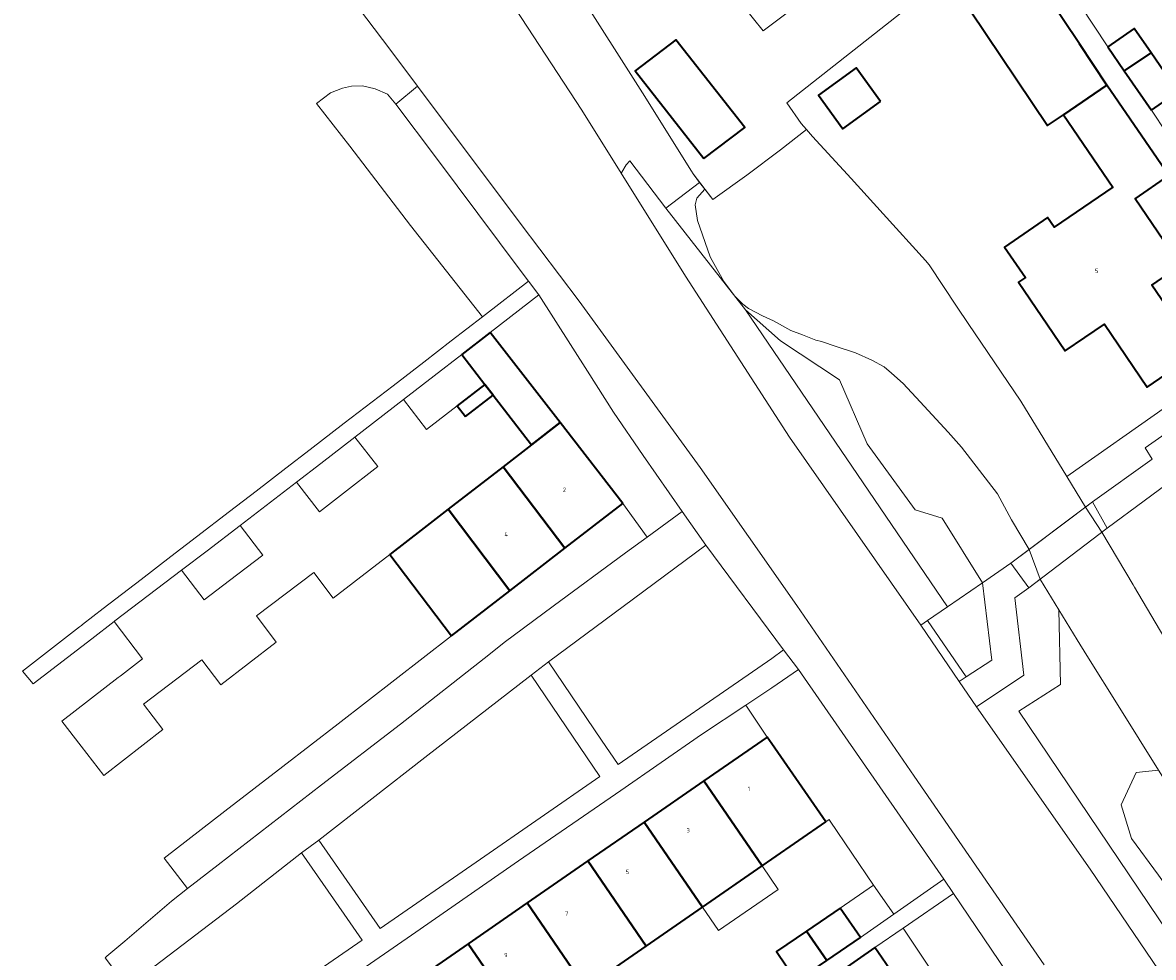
# Model space of a CAD drawing. Header units: metres. Extents: x 73718 to 76933, y 443658 to 446696.
# Tile 72 of 153: x 74437 to 74532, y 445774 to 445852. Entities that reach past the tile are written whole.
import ezdxf
from ezdxf.enums import TextEntityAlignment as Align

# ---------------------------------------------------------------- set-up
doc = ezdxf.new("R2010")
doc.units = ezdxf.units.M
for name, color, linetype, lineweight in [('B-WE-GK-BESCHOEIING-G', 130, 'GK-BESCHOEIING-SO', 18), ('B-WE-GR-BEPLANTING_CULTUUR_BOSPLANTSOEN-GV', 90, 'Continuous', 18), ('B-WE-GR-BEPLANTING_CULTUUR_HEESTERS-GV', 90, 'Continuous', 18), ('B-WE-GR-STRUIK-GV', 90, 'Continuous', 13), ('B-WE-IE-TERREINAFSCHEIDING_KUNSTMATIG_HEKWERK-G', 20, 'IE-TERREINAFSCHEIDING_KUNSTMATIG-SO', 18), ('B-WE-KW-KUNSTWERK_DEK-GV', 170, 'Continuous', 18), ('B-WE-OG-BEBOUWING-GV', 7, 'Continuous', 35), ('B-WE-OG-BEBOUWING-T18', 10, 'Continuous', 18), ('B-WE-OG-BEBOUWING_LUIFEL-GV', 7, 'Continuous', 18), ('B-WE-OG-TERREIN_ERF-GV', 7, 'Continuous', 18), ('B-WE-OG-WATER_SLOOT-GV', 120, 'Continuous', 18), ('B-WE-VH-GESLOTENVERHARDING-GV', 10, 'Continuous', 18), ('B-WE-VH-GESLOTENVERHARDING_ASFALT-GV', 10, 'Continuous', 18), ('B-WE-VH-HALFVERHARDING-GV', 130, 'Continuous', 18), ('B-WE-VH-ONVERHARD-GV', 252, 'Continuous', 18), ('B-WE-VH-OPENVERHARDING_SIERBESTRATING-GV', 30, 'Continuous', 18), ('B-WE-VH-OPENVERHARDING_TEGEL-GV', 30, 'Continuous', 18)]:
    doc.layers.add(name, color=color, linetype=linetype, lineweight=lineweight)
doc.styles.add('NLCS-ISO-M200-T18', font='NLCS-ISO.ttf', dxfattribs={"height": 0.36})
doc.linetypes.add('GK-BESCHOEIING-SO', pattern='A,18,-3,[1,NLCS.SHX,S=0.6,R=0,X=0,Y=0],-3', length=24)
doc.linetypes.add('IE-TERREINAFSCHEIDING_KUNSTMATIG-SO', pattern='A,4,[82,NLCS.SHX,S=0.75,R=90,X=0,Y=0],4,-2', length=10)

msp = doc.modelspace()

# ---------------------------------------------------------------- linework, layer by layer
at = {"layer": 'B-WE-GK-BESCHOEIING-G', "flags": 128}
msp.add_lwpolyline([(74495.062, 445836.856), (74497.904, 445838.898), (74500.724, 445841.024), (74502.899, 445842.715)], dxfattribs=at)
at = {"layer": 'B-WE-GR-BEPLANTING_CULTUUR_BOSPLANTSOEN-GV', "flags": 128}
for points in [[(74493.969, 445838.283), (74491.15, 445836.143), (74497.797, 445827.636), (74500.713, 445825.07), (74505.664, 445821.806), (74507.958, 445816.441), (74511.986, 445810.927), (74514.236, 445810.239), (74517.598, 445804.845), (74519.978, 445806.479), (74521.494, 445807.62), (74520.019, 445810.114), (74518.849, 445812.284), (74515.849, 445816.168), (74514.73, 445817.424), (74512.404, 445819.974), (74510.98, 445821.484), (74510.014, 445822.347), (74509.38, 445822.88), (74508.35, 445823.451), (74507.004, 445824.059), (74505.376, 445824.592), (74504.157, 445825.01), (74503.675, 445825.124), (74502.557, 445825.559), (74501.583, 445825.918), (74500.147, 445826.738), (74499.225, 445827.148), (74498.046, 445827.763), (74497.568, 445828.114), (74496.921, 445828.8), (74495.995, 445830.019), (74495.006, 445831.761), (74494.861, 445832.075), (74493.789, 445835.121), (74493.586, 445836.427), (74493.74, 445836.991), (74494.397, 445837.724)], [(74553.532, 445756.69), (74552.857, 445757.056), (74552.438, 445757.412), (74552.082, 445757.819), (74551.498, 445758.694), (74550.138, 445760.826), (74547.62, 445764.773), (74543.603, 445771.21), (74538.683, 445779.065), (74535.441, 445784.219), (74532.312, 445789.195), (74530.459, 445788.979), (74529.193, 445786.3), (74530.068, 445783.481), (74532.313, 445780.413), (74533.1, 445779.337), (74540.139, 445770.355), (74541.67, 445765.658), (74543.078, 445763.31), (74544.505, 445762.772), (74551.735, 445752.592), (74552.964, 445755.904)]]:
    msp.add_lwpolyline(points, close=True, dxfattribs=at)
at = {"layer": 'B-WE-GR-BEPLANTING_CULTUUR_HEESTERS-GV', "flags": 128}
for points in [[(74493.417, 445839.004), (74493.296, 445839.226), (74489.198, 445845.772), (74483.686, 445854.476), (74482.301, 445856.691), (74484.561, 445870.701), (74481.056, 445868.313), (74477.91, 445855.166), (74477.391, 445854.756), (74478.057, 445853.642), (74484.133, 445844.328), (74487.418, 445839.059), (74487.456, 445839.141), (74487.823, 445839.751), (74488.127, 445840.108), (74491.15, 445836.143), (74493.969, 445838.283)], [(74461.953, 445844.885), (74464.726, 445841.312), (74469.822, 445834.684), (74475.819, 445827.058), (74476.075, 445827.255), (74479.657, 445830.048), (74479.63, 445830.084), (74477.259, 445833.28), (74471.903, 445840.427), (74468.589, 445844.836), (74467.875, 445845.659), (74466.869, 445846.125), (74465.789, 445846.364), (74464.888, 445846.336), (74464.114, 445846.156), (74463.111, 445845.783)], [(74512.443, 445801.305), (74513.003, 445801.689), (74514.674, 445802.837), (74497.797, 445827.636), (74491.15, 445836.143), (74488.127, 445840.108), (74487.823, 445839.751), (74487.456, 445839.141), (74487.418, 445839.059), (74492.784, 445830.456), (74501.477, 445817.008), (74511.435, 445802.779)], [(74482.309, 445818.221), (74487.54, 445811.454), (74489.587, 445808.653), (74492.517, 445810.795), (74489.263, 445815.472), (74486.777, 445819.097), (74484.595, 445822.532), (74480.536, 445828.896), (74476.476, 445825.749)], [(74497.797, 445827.636), (74514.674, 445802.837), (74517.598, 445804.845), (74514.236, 445810.239), (74511.986, 445810.927), (74507.958, 445816.441), (74505.664, 445821.806), (74500.713, 445825.07)], [(74524.66, 445813.725), (74526.215, 445811.172), (74526.792, 445811.606), (74531.786, 445815.179), (74531.186, 445816.122), (74538.166, 445820.981), (74537.104, 445822.503), (74532.981, 445819.569)], [(74500, 445798.511), (74500.988, 445799.247), (74494.48, 445807.982), (74488.433, 445803.493), (74481.347, 445798.25), (74485.76, 445791.697), (74487.152, 445789.669)], [(74549.802, 445746.91), (74551.576, 445748.208), (74520.633, 445794.109), (74524.112, 445796.357), (74523.986, 445802.585), (74522.444, 445805.08), (74522.42, 445805.145), (74521.474, 445804.427), (74520.304, 445803.572), (74521.057, 445797.119), (74517.114, 445794.48), (74526.591, 445780.902), (74533.894, 445770.155), (74539.551, 445761.918), (74542.797, 445757.194)], [(74551.576, 445748.208), (74552.813, 445749.051), (74553.477, 445749.503), (74551.735, 445752.592), (74544.505, 445762.772), (74543.078, 445763.31), (74541.67, 445765.658), (74540.139, 445770.355), (74533.1, 445779.337), (74532.313, 445780.413), (74530.068, 445783.481), (74529.193, 445786.3), (74530.459, 445788.979), (74532.312, 445789.195), (74529.072, 445794.374), (74526.312, 445798.778), (74525.528, 445800.09), (74523.986, 445802.585), (74524.112, 445796.357), (74520.633, 445794.109)], [(74479.889, 445797.128), (74471.004, 445790.242), (74462.156, 445783.33), (74467.283, 445775.954), (74475.652, 445781.759), (74485.642, 445788.662), (74483.398, 445791.931)], [(74499.607, 445791.954), (74500, 445791.386), (74504.509, 445784.866), (74504.794, 445785.059), (74504.883, 445784.927), (74508.489, 445779.592), (74510.194, 445777.15), (74514.37, 445780.066), (74502.218, 445797.596), (74500, 445796.059), (74497.837, 445794.628)], [(74516.521, 445767.289), (74522, 445759.382), (74523.98, 445756.536), (74526.725, 445758.445), (74527.401, 445761.074), (74521.522, 445769.503), (74515.18, 445778.87), (74510.977, 445775.983), (74516.688, 445767.405)]]:
    msp.add_lwpolyline(points, close=True, dxfattribs=at)
at = {"layer": 'B-WE-GR-STRUIK-GV', "flags": 128}
msp.add_lwpolyline([(74515.666, 445796.595), (74516.25, 445796.978), (74513.003, 445801.689), (74512.443, 445801.305)], close=True, dxfattribs=at)
at = {"layer": 'B-WE-IE-TERREINAFSCHEIDING_KUNSTMATIG_HEKWERK-G', "flags": 128}
msp.add_lwpolyline([(74508.868, 445877.465), (74505.817, 445875.072), (74501.287, 445871.557), (74487.098, 445860.428), (74482.301, 445856.691), (74483.686, 445854.476), (74489.198, 445845.772), (74493.296, 445839.226), (74493.417, 445839.004), (74495.062, 445836.856)], dxfattribs=at)
at = {"layer": 'B-WE-KW-KUNSTWERK_DEK-GV', "flags": 128}
msp.add_lwpolyline([(74519.978, 445806.479), (74521.474, 445804.427), (74528.036, 445809.408), (74526.792, 445811.606), (74521.494, 445807.62)], close=True, dxfattribs=at)
at = {"layer": 'B-WE-OG-BEBOUWING-GV', "flags": 128}
for points in [[(74520.297, 445857.955), (74515.827, 445854.959), (74515.296, 445854.603), (74523.047, 445843.039), (74524.361, 445843.937), (74528.008, 445846.43), (74525.723, 445849.861)], [(74528.068, 445849.616), (74529.455, 445847.606), (74531.688, 445849.119), (74530.287, 445851.148)], [(74494.318, 445840.281), (74497.737, 445842.895), (74491.969, 445850.215), (74488.574, 445847.609)], [(74531.721, 445844.325), (74533.94, 445845.857), (74531.688, 445849.119), (74529.455, 445847.606)], [(74509.09, 445845.056), (74507.055, 445847.871), (74503.89, 445845.584), (74505.924, 445842.768)], [(74524.361, 445843.937), (74528.492, 445837.891), (74523.605, 445834.552), (74523.051, 445835.361), (74519.443, 445832.896), (74521.188, 445830.344), (74520.605, 445829.946), (74524.525, 445824.209), (74527.789, 445826.439), (74531.374, 445821.193), (74535.592, 445824.075), (74531.743, 445829.707), (74534.164, 445831.361), (74530.359, 445836.93), (74533.182, 445838.859), (74528.008, 445846.43)], [(74474.095, 445823.904), (74476.023, 445821.398), (74476.707, 445820.515), (74479.917, 445816.372), (74482.309, 445818.221), (74476.476, 445825.749)], [(74474.395, 445818.724), (74476.707, 445820.515), (74476.023, 445821.398), (74473.705, 445819.615)], [(74482.309, 445818.221), (74479.917, 445816.372), (74477.548, 445814.541), (74482.713, 445807.723), (74487.54, 445811.454)], [(74478.117, 445804.17), (74482.713, 445807.723), (74477.548, 445814.541), (74472.953, 445810.989)], [(74468.073, 445807.217), (74473.238, 445800.398), (74478.117, 445804.17), (74472.953, 445810.989), (74470.706, 445809.252), (74468.216, 445807.328)], [(74504.509, 445784.866), (74500, 445791.386), (74499.607, 445791.954), (74494.33, 445788.306), (74499.191, 445781.188), (74500, 445781.748)], [(74499.191, 445781.188), (74494.33, 445788.306), (74489.322, 445784.843), (74494.205, 445777.742)], [(74489.499, 445774.488), (74494.205, 445777.742), (74489.322, 445784.843), (74484.637, 445781.604)], [(74484.43, 445770.983), (74489.499, 445774.488), (74484.637, 445781.604), (74479.563, 445778.095)], [(74484.43, 445770.983), (74479.563, 445778.095), (74474.633, 445774.687), (74479.505, 445767.578)], [(74504.591, 445773.28), (74507.404, 445775.202), (74505.724, 445777.662), (74502.91, 445775.741)], [(74504.591, 445773.28), (74502.91, 445775.741), (74500.395, 445774.023), (74502.075, 445771.562)], [(74469.845, 445771.376), (74474.692, 445764.25), (74479.505, 445767.578), (74474.633, 445774.687)], [(74507.306, 445769.305), (74507.939, 445769.742), (74510.296, 445766.328), (74512.911, 445768.134), (74508.612, 445774.359), (74505.378, 445772.127)]]:
    msp.add_lwpolyline(points, close=True, dxfattribs=at)
at = {"layer": 'B-WE-OG-BEBOUWING_LUIFEL-GV', "flags": 128}
for points in [[(74499.278, 445850.949), (74503.287, 445854.006), (74501.632, 445856.097), (74497.656, 445852.951)], [(74534.165, 445831.361), (74536.987, 445833.291), (74533.182, 445838.859), (74530.359, 445836.93)], [(74500.543, 445779.222), (74499.191, 445781.188), (74494.205, 445777.742), (74495.549, 445775.787)], [(74505.724, 445777.662), (74507.404, 445775.202), (74510.194, 445777.15), (74508.489, 445779.592)]]:
    msp.add_lwpolyline(points, close=True, dxfattribs=at)
at = {"layer": 'B-WE-OG-TERREIN_ERF-GV', "flags": 128}
for points in [[(74495.062, 445836.856), (74497.904, 445838.898), (74500.724, 445841.024), (74502.899, 445842.715), (74502.459, 445843.207), (74501.263, 445844.949), (74521.662, 445861.038), (74515.846, 445868.365), (74508.868, 445877.465), (74505.817, 445875.072), (74504.603, 445874.13), (74501.716, 445871.89), (74501.287, 445871.557), (74499.19, 445869.912), (74489.803, 445862.549), (74487.098, 445860.428), (74482.301, 445856.691), (74483.686, 445854.476), (74489.198, 445845.772), (74493.296, 445839.226), (74493.417, 445839.004), (74493.969, 445838.283), (74494.397, 445837.724)], [(74494.318, 445840.281), (74488.574, 445847.609), (74491.969, 445850.215), (74497.737, 445842.895)], [(74505.924, 445842.768), (74503.89, 445845.584), (74507.055, 445847.871), (74509.09, 445845.056)], [(74444.173, 445788.743), (74449.125, 445792.571), (74447.508, 445794.698), (74452.368, 445798.392), (74453.955, 445796.304), (74458.592, 445799.889), (74456.935, 445802.077), (74461.725, 445805.705), (74463.347, 445803.564), (74468.073, 445807.217), (74468.216, 445807.328), (74470.706, 445809.252), (74472.953, 445810.989), (74477.548, 445814.541), (74479.917, 445816.372), (74476.707, 445820.515), (74474.395, 445818.724), (74473.705, 445819.615), (74471.151, 445817.651), (74469.224, 445820.156), (74465.164, 445817.018), (74467.072, 445814.55), (74464.2, 445812.331), (74462.197, 445810.782), (74460.289, 445813.249), (74455.58, 445809.623), (74457.469, 445807.141), (74454.697, 445805.032), (74452.566, 445803.41), (74450.677, 445805.892), (74445.115, 445801.659), (74445.034, 445801.597), (74447.426, 445798.494), (74445.658, 445797.131), (74445.556, 445797.053), (74445.387, 445796.923), (74440.675, 445793.291), (74442.289, 445791.186)], [(74487.54, 445811.454), (74482.713, 445807.723), (74478.117, 445804.17), (74473.238, 445800.398), (74468.512, 445796.745), (74463.757, 445793.07), (74459.129, 445789.492), (74454.302, 445785.761), (74449.221, 445781.833), (74451.187, 445779.29), (74453.739, 445781.271), (74462.372, 445787.967), (74468.975, 445793.042), (74476.365, 445798.831), (74477.634, 445799.864), (74481.74, 445802.886), (74487.788, 445807.338), (74489.587, 445808.653)]]:
    msp.add_lwpolyline(points, close=True, dxfattribs=at)
for points in [[(74521.662, 445861.038), (74501.263, 445844.949), (74502.459, 445843.207), (74502.899, 445842.715), (74503.412, 445842.141), (74506.628, 445838.626), (74509.31, 445835.669), (74512.831, 445831.773), (74513.148, 445831.418), (74515.488, 445827.864), (74516.416, 445826.506), (74520.823, 445820.027), (74524.66, 445813.725), (74532.981, 445819.569)], [(74533.182, 445838.859), (74530.359, 445836.93), (74534.164, 445831.361), (74531.743, 445829.707), (74535.592, 445824.075), (74531.374, 445821.193), (74527.789, 445826.439), (74524.525, 445824.209), (74520.605, 445829.946), (74521.188, 445830.344), (74519.443, 445832.896), (74523.051, 445835.361), (74523.605, 445834.552), (74528.492, 445837.891), (74524.361, 445843.937), (74523.047, 445843.039), (74515.296, 445854.603)], [(74525.729, 445853.165), (74528.068, 445849.616), (74530.287, 445851.148), (74531.688, 445849.119), (74533.94, 445845.857), (74531.721, 445844.325), (74534.242, 445840.549)], [(74534.217, 445813.978), (74528.036, 445809.408), (74527.587, 445809.067), (74530.188, 445804.684), (74530.31, 445804.477), (74535.568, 445795.558)], [(74469.845, 445771.376), (74474.633, 445774.687), (74479.563, 445778.095), (74484.637, 445781.604), (74489.322, 445784.843), (74494.33, 445788.306), (74499.607, 445791.954), (74497.837, 445794.628), (74494.119, 445792.168), (74487.387, 445787.485), (74478.827, 445781.603), (74470.256, 445775.646), (74463.043, 445770.669)], [(74502.075, 445771.562), (74500.395, 445774.023), (74502.91, 445775.741), (74505.724, 445777.662), (74507.404, 445775.202), (74510.194, 445777.15), (74508.489, 445779.592), (74504.883, 445784.927), (74504.794, 445785.059), (74504.509, 445784.866), (74500, 445781.748), (74499.191, 445781.188), (74494.205, 445777.742), (74489.499, 445774.488), (74484.43, 445770.983)], [(74516.688, 445767.405), (74510.977, 445775.983), (74508.612, 445774.359), (74512.911, 445768.134)]]:
    msp.add_lwpolyline(points, dxfattribs=at)
at = {"layer": 'B-WE-OG-WATER_SLOOT-GV', "flags": 128}
msp.add_lwpolyline([(74535.568, 445795.558), (74530.31, 445804.477), (74530.188, 445804.684), (74527.587, 445809.067), (74526.215, 445811.172), (74524.66, 445813.725), (74520.823, 445820.027), (74516.416, 445826.506), (74515.488, 445827.864), (74513.148, 445831.418), (74512.831, 445831.773), (74509.31, 445835.669), (74506.628, 445838.626), (74503.412, 445842.141), (74502.899, 445842.715), (74500.724, 445841.024), (74497.904, 445838.898), (74495.062, 445836.856), (74494.397, 445837.724), (74493.74, 445836.991), (74493.586, 445836.427), (74493.789, 445835.121), (74494.861, 445832.075), (74495.006, 445831.761), (74495.995, 445830.019), (74496.921, 445828.8), (74497.568, 445828.114), (74498.046, 445827.763), (74499.225, 445827.148), (74500.147, 445826.738), (74501.583, 445825.918), (74502.557, 445825.559), (74503.675, 445825.124), (74504.157, 445825.01), (74505.376, 445824.592), (74507.004, 445824.059), (74508.35, 445823.451), (74509.38, 445822.88), (74510.014, 445822.347), (74510.98, 445821.484), (74512.404, 445819.974), (74514.73, 445817.424), (74515.849, 445816.168), (74518.849, 445812.284), (74520.019, 445810.114), (74521.494, 445807.62), (74522.42, 445805.145), (74522.444, 445805.08), (74523.986, 445802.585), (74525.528, 445800.09), (74526.312, 445798.778), (74529.072, 445794.374), (74532.312, 445789.195)], dxfattribs=at)
at = {"layer": 'B-WE-VH-GESLOTENVERHARDING-GV', "flags": 128}
for points in [[(74520.297, 445857.955), (74525.723, 445849.861), (74528.008, 445846.43), (74533.182, 445838.859)], [(74534.242, 445840.549), (74531.721, 445844.325), (74529.455, 445847.606), (74528.068, 445849.616), (74525.729, 445853.165)], [(74505.378, 445772.127), (74508.612, 445774.359), (74510.977, 445775.983), (74515.18, 445778.87), (74514.37, 445780.066), (74510.194, 445777.15), (74507.404, 445775.202), (74504.591, 445773.28)]]:
    msp.add_lwpolyline(points, dxfattribs=at)
msp.add_lwpolyline([(74438.283, 445796.395), (74443.174, 445800.164), (74445.034, 445801.597), (74445.115, 445801.659), (74450.677, 445805.892), (74452.814, 445807.518), (74455.58, 445809.623), (74460.289, 445813.249), (74462.317, 445814.817), (74465.164, 445817.018), (74469.224, 445820.156), (74471.796, 445822.135), (74474.095, 445823.904), (74476.476, 445825.749), (74480.536, 445828.896), (74479.657, 445830.048), (74476.075, 445827.255), (74475.819, 445827.058), (74473.203, 445825.049), (74470.924, 445823.287), (74468.352, 445821.298), (74464.279, 445818.17), (74461.433, 445815.984), (74459.392, 445814.417), (74456.906, 445812.507), (74454.679, 445810.796), (74451.932, 445808.683), (74449.794, 445807.04), (74447.31, 445805.13), (74444.132, 445802.686), (74442.403, 445801.348), (74442.324, 445801.286), (74442.163, 445801.162), (74437.396, 445797.471)], close=True, dxfattribs=at)
at = {"layer": 'B-WE-VH-GESLOTENVERHARDING_ASFALT-GV', "flags": 128}
msp.add_lwpolyline([(74533.894, 445770.155), (74526.591, 445780.902), (74517.114, 445794.48), (74515.666, 445796.595), (74512.443, 445801.305), (74511.435, 445802.779), (74501.477, 445817.008), (74492.784, 445830.456), (74487.418, 445839.059), (74484.133, 445844.328), (74478.057, 445853.642), (74477.391, 445854.756), (74476.087, 445856.943), (74475.696, 445857.598), (74473.591, 445860.736), (74464.23, 445854.514), (74468.075, 445849.438), (74470.393, 445846.341), (74478.969, 445834.884), (74483.899, 445828.376), (74494.014, 445814.466), (74502.09, 445802.936), (74511.9, 445788.687), (74522.754, 445772.934)], dxfattribs=at)
msp.add_lwpolyline([(74526.792, 445811.606), (74519.978, 445806.479), (74521.474, 445804.427), (74528.036, 445809.408)], close=True, dxfattribs=at)
at = {"layer": 'B-WE-VH-HALFVERHARDING-GV', "flags": 128}
msp.add_lwpolyline([(74513.003, 445801.689), (74516.25, 445796.978), (74518.391, 445798.382), (74517.598, 445804.845), (74514.674, 445802.837)], close=True, dxfattribs=at)
at = {"layer": 'B-WE-VH-ONVERHARD-GV', "flags": 128}
for points in [[(74526.215, 445811.172), (74527.587, 445809.067), (74528.036, 445809.408), (74526.792, 445811.606)], [(74521.474, 445804.427), (74522.42, 445805.145), (74521.494, 445807.62), (74519.978, 445806.479)]]:
    msp.add_lwpolyline(points, close=True, dxfattribs=at)
at = {"layer": 'B-WE-VH-OPENVERHARDING_SIERBESTRATING-GV', "flags": 128}
msp.add_lwpolyline([(74445.929, 445774.908), (74444.436, 445773.635), (74444.298, 445773.519), (74445.61, 445771.783), (74448.478, 445772.833), (74455.259, 445778.025), (74460.698, 445782.283), (74462.156, 445783.33), (74471.004, 445790.242), (74479.889, 445797.128), (74481.347, 445798.25), (74488.433, 445803.493), (74494.48, 445807.982), (74492.517, 445810.795), (74489.587, 445808.653), (74487.788, 445807.338), (74481.74, 445802.886), (74477.634, 445799.864), (74476.365, 445798.831), (74468.975, 445793.042), (74462.372, 445787.967), (74453.739, 445781.271), (74451.187, 445779.29), (74449.847, 445778.249)], close=True, dxfattribs=at)
at = {"layer": 'B-WE-VH-OPENVERHARDING_TEGEL-GV', "flags": 128}
for points in [[(74522.754, 445772.934), (74511.9, 445788.687), (74502.09, 445802.936), (74494.014, 445814.466), (74483.899, 445828.376), (74478.969, 445834.884), (74470.393, 445846.341), (74468.589, 445844.836), (74471.903, 445840.427), (74477.259, 445833.28), (74479.63, 445830.084), (74479.657, 445830.048), (74480.536, 445828.896), (74484.595, 445822.532), (74486.777, 445819.097), (74489.263, 445815.472), (74492.517, 445810.795), (74494.48, 445807.982), (74500.988, 445799.247), (74502.218, 445797.596), (74514.37, 445780.066), (74515.18, 445778.87), (74521.522, 445769.503)], [(74463.043, 445770.669), (74470.256, 445775.646), (74478.827, 445781.603), (74487.387, 445787.485), (74494.119, 445792.168), (74497.837, 445794.628), (74500, 445796.059), (74502.218, 445797.596), (74500.988, 445799.247), (74500, 445798.511), (74487.152, 445789.669), (74485.76, 445791.697), (74481.347, 445798.25), (74479.889, 445797.128), (74483.398, 445791.931), (74485.642, 445788.662), (74475.652, 445781.759), (74467.283, 445775.954), (74462.156, 445783.33), (74460.698, 445782.283), (74464.256, 445777.163), (74465.762, 445774.971), (74451.408, 445765.058)]]:
    msp.add_lwpolyline(points, dxfattribs=at)
for points in [[(74534.842, 445815.274), (74538.357, 445817.799), (74540.137, 445817.119), (74546.043, 445821.131), (74543.525, 445826.731), (74542.354, 445826.137), (74537.104, 445822.503), (74538.166, 445820.981), (74531.186, 445816.122), (74531.786, 445815.179), (74526.792, 445811.606), (74528.036, 445809.408), (74534.217, 445813.978), (74534.48, 445813.558), (74534.89, 445813.815)], [(74517.114, 445794.48), (74521.057, 445797.119), (74520.304, 445803.572), (74521.474, 445804.427), (74519.978, 445806.479), (74517.598, 445804.845), (74518.391, 445798.382), (74516.25, 445796.978), (74515.666, 445796.595)]]:
    msp.add_lwpolyline(points, close=True, dxfattribs=at)

# ---------------------------------------------------------------- texts
at = {"layer": 'B-WE-OG-BEBOUWING-T18', "style": 'NLCS-ISO-M200-T18'}
for s, p in [('5', (74527.145, 445830.901)), ('2', (74482.678, 445812.616)), ('4', (74477.803, 445808.899)), ('1', (74498.091, 445787.633)), ('3', (74493.013, 445784.161)), ('5', (74487.936, 445780.688)), ('7', (74482.858, 445777.216)), ('9', (74477.781, 445773.744))]:
    msp.add_text(s, height=0.36, dxfattribs=at).set_placement(p, align=Align.MIDDLE)

doc.saveas('drawing.dxf')
